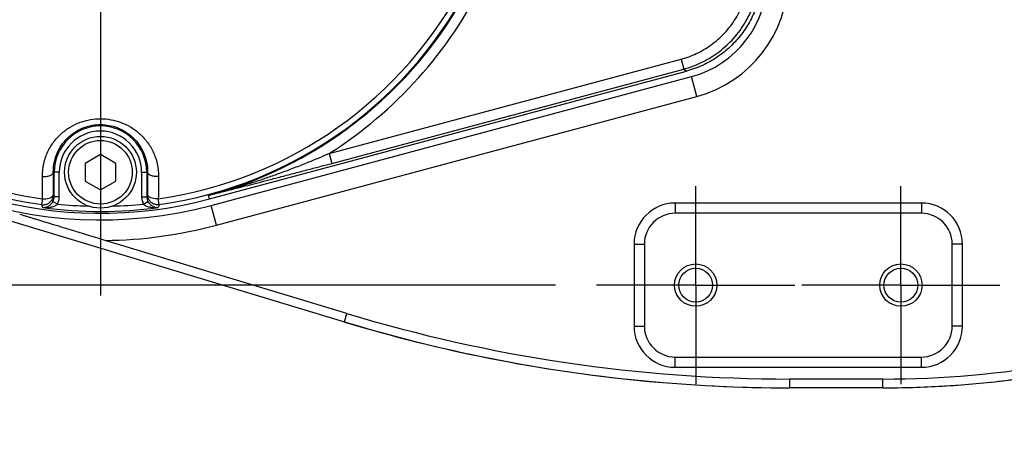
# Model space of a CAD drawing. Extents: x 0 to 2376, y 0 to 1680.
# Tile 5 of 33: x 655 to 751, y 224 to 266. Entities that reach past the tile are written whole.
import ezdxf

# ---------------------------------------------------------------- set-up
doc = ezdxf.new("R2010")
doc.units = 0
doc.header["$LTSCALE"] = 130.68
doc.linetypes.add('CENTER', pattern=[0.6, 0.375, -0.075, 0.075, -0.075])
doc.layers.get('0').update_dxf_attribs({"linetype": 'CONTINUOUS'})
doc.layers.add('95_ALL_DIM', color=7, linetype='CONTINUOUS')
doc.layers.add('DEFAULT_1', color=7, linetype='CENTER')
doc.styles.get("Standard").update_dxf_attribs({"font": 'txt', "width": 0.8})
doc.dimstyles.new('DIMSTYLE_4', dxfattribs={"dimtxt": 16, "dimasz": 6, "dimexe": 0.18, "dimexo": 0.0625, "dimgap": 0.09, "dimtad": 1, "dimtih": 1, "dimtoh": 1, "dimdec": 3, "dimtxsty": 'STANDARD', "dimblk": 'OPEN', "dimblk1": 'OPEN', "dimblk2": 'OPEN', "dimcen": 0.09, "dimazin": 3, "dimtol": 1, "dimtp": 0.012, "dimtfac": 0.6, "dimtdec": 3, "dimtofl": 0, "dimtmove": 0, "dimatfit": 3, "dimtolj": 1})
doc.dimstyles.new('DIMSTYLE_5', dxfattribs={"dimtxt": 16, "dimasz": 6, "dimexe": 0.18, "dimexo": 0.0625, "dimgap": 0.09, "dimtad": 1, "dimdec": 3, "dimtxsty": 'STANDARD', "dimblk": 'OPEN', "dimblk1": 'OPEN', "dimblk2": 'OPEN', "dimcen": 0.09, "dimazin": 3, "dimtp": 0.3, "dimtm": 0.3, "dimtfac": 1, "dimtdec": 3, "dimtofl": 0, "dimtmove": 0, "dimatfit": 3, "dimtolj": 1})

# ---------------------------------------------------------------- blocks, each defined once
blk = doc.blocks.new('_OPEN')
at = {"color": 0, "linetype": 'BYBLOCK'}
for p, q in [((0, 0), (-1, 0.233)), ((-1, -0.233), (0, 0)), ((-1, 0), (0, 0))]:
    blk.add_line(p, q, dxfattribs=at)
blk = doc.blocks.new('*D9')
at = {"layer": '95_ALL_DIM', "color": 2, "linetype": 'CONTINUOUS'}
for p, q in [((1012.595, 225.021), (986.594, 165.496)), ((982.594, 165.496), (629.741, 165.496)), ((986.594, 165.496), (982.594, 165.496))]:
    blk.add_line(p, q, dxfattribs=at)
at = {"layer": '95_ALL_DIM', "color": 2, "linetype": 'CONTINUOUS', "xscale": 6, "yscale": 6, "zscale": 6, "rotation": 66.404385}
blk.add_blockref('_OPEN', (1012.595, 225.021), dxfattribs=at)
at = {"layer": '95_ALL_DIM', "color": 2, "linetype": 'CONTINUOUS'}
for s, height, width, p in [('(', 22.4, 0.8, (718.274, 170.296)), (')', 22.4, 0.8, (782.274, 170.296)), ('+0.012', 9.6, 0.8, (736.194, 183.096)), ('%%c', 16, 1.333333, (645.741, 173.496)), (' through hole', 16, 0.8, (800.194, 173.496)), ('6 H7', 16, 0.8, (667.074, 173.496)), (' 0', 9.6, 0.8, (736.194, 170.296))]:
    blk.add_text(s, height=height, dxfattribs=dict(at, width=width)).set_placement(p)
blk = doc.blocks.new('*D18')
at = {"layer": '95_ALL_DIM', "color": 2, "linetype": 'CONTINUOUS'}
for p, q in [((707.146, 335.771), (548.296, 335.771)), ((552.296, 335.771), (552.296, 287.771)), ((552.296, 239.771), (552.296, 287.771)), ((707.146, 239.771), (548.296, 239.771))]:
    blk.add_line(p, q, dxfattribs=at)
at = {"layer": '95_ALL_DIM', "color": 2, "linetype": 'CONTINUOUS', "xscale": 6, "yscale": 6, "zscale": 6}
for p, rotation in [((552.296, 335.771), 90), ((552.296, 239.771), 270)]:
    blk.add_blockref('_OPEN', p, dxfattribs=dict(at, rotation=rotation))
at = {"layer": '95_ALL_DIM', "color": 2, "linetype": 'CONTINUOUS', "width": 0.8}
blk.add_text('96', height=16, rotation=90, dxfattribs=at).set_placement((548.296, 275.797))

msp = doc.modelspace()

# ---------------------------------------------------------------- linework, layer by layer
at = {"color": 7, "linetype": 'CONTINUOUS'}
for p, q in [((685.084, 252.6043), (719.3707, 261.7914)), ((719.3707, 261.7914), (719.6292, 260.8268)), ((673.4072, 248.1676), (719.894, 260.6237)), ((673.5741, 247.5448), (720.3838, 260.0875)), ((685.3425, 251.6397), (719.6292, 260.8268)), ((719.6292, 260.8268), (719.894, 260.6237)), ((720.9015, 258.1556), (720.3838, 260.0875)), ((674.0917, 245.613), (720.9015, 258.1556)), ((662.7956, 252.4905), (661.3061, 251.6305)), ((664.2852, 251.6305), (662.7956, 252.4905)), ((685.084, 252.6043), (685.3425, 251.6397)), ((661.3061, 251.6305), (661.3061, 249.9105)), ((664.2852, 249.9105), (664.2852, 251.6305)), ((658.787, 250.7705), (658.2014, 250.7705)), ((658.2871, 248.3897), (658.2871, 250.7705)), ((658.787, 248.3897), (658.787, 250.7705)), ((666.8043, 250.7705), (666.8043, 248.3897)), ((666.8043, 250.7705), (667.3899, 250.7705)), ((667.3042, 250.7705), (667.3042, 248.3897)), ((661.3061, 249.9105), (662.7956, 249.0505)), ((662.7956, 249.0505), (664.2852, 249.9105)), ((673.4072, 248.1676), (673.313, 248.5193)), ((658.6052, 247.673), (658.166, 247.9112)), ((658.787, 248.3897), (658.2871, 248.3897)), ((666.8043, 248.3897), (667.3042, 248.3897)), ((666.9861, 247.673), (667.4253, 247.9113)), ((674.0917, 245.613), (673.5741, 247.5448)), ((718.7956, 247.7705), (718.7956, 246.7705)), ((742.7956, 247.7705), (718.7956, 247.7705)), ((742.7956, 247.7705), (742.7956, 246.7705)), ((686.5998, 236.1769), (650.4995, 247.0882)), ((742.7956, 246.7705), (718.7956, 246.7705)), ((686.8182, 237.0044), (663.2541, 244.1266)), ((714.7956, 243.7705), (714.7956, 235.7705)), ((714.7956, 243.7705), (715.7956, 243.7705)), ((715.7956, 243.7705), (715.7956, 235.7705)), ((745.7956, 235.7705), (745.7956, 243.7705)), ((746.7956, 243.7705), (745.7956, 243.7705)), ((746.7956, 235.7705), (746.7956, 243.7705)), ((686.5707, 236.1857), (686.8182, 237.0044)), ((714.7956, 235.7705), (715.7956, 235.7705)), ((746.7956, 235.7705), (745.7956, 235.7705)), ((718.7956, 231.7705), (718.7956, 232.7705)), ((718.7956, 232.7705), (742.7956, 232.7705)), ((742.7956, 231.7705), (742.7956, 232.7705)), ((718.7956, 231.7705), (742.7956, 231.7705)), ((729.9689, 229.7705), (729.9689, 230.6258)), ((739.0468, 230.6258), (729.9689, 230.6258)), ((739.0468, 229.7705), (739.0468, 230.6258)), ((739.0588, 229.7705), (729.9385, 229.7705))]:
    msp.add_line(p, q, dxfattribs=at)
for centre, radius in [((792.7956, 287.7705), 44), ((662.7956, 250.7705), 3.5), ((662.7956, 250.7705), 3.1), ((720.7956, 239.7705), 2.0625), ((740.7956, 239.7705), 2.0625), ((720.7956, 239.7705), 1.65), ((740.7956, 239.7705), 1.65)]:
    msp.add_circle(centre, radius, dxfattribs=at)
for centre, radius, start, end in [((662.7956, 287.7705), 41.6447, 75, 285), ((662.7956, 287.7705), 40.5594, 278.102931, 333.868576), ((662.7956, 287.7705), 40.6359, 285, 333.820737), ((717.7956, 269.7467), 10, 285, 360), ((717.7956, 269.7467), 12, 285, 360), ((662.7956, 287.7705), 39.9929, 278.102927, 332.621677), ((662.7956, 287.7705), 41.6345, 302.366592, 333.820514), ((662.7956, 287.7705), 39.9929, 223.780402, 261.897053), ((662.7956, 287.7705), 41, 222.970284, 285), ((662.7956, 287.7705), 40.5594, 223.232614, 261.897069), ((662.7956, 250.7705), 4.5086, 0, 180), ((662.7956, 250.7705), 4.0086, 0, 180), ((662.7956, 287.7705), 40.3159, 264.033818, 268.329268), ((662.7956, 287.7705), 40.3159, 271.670619, 275.966182), ((718.7956, 243.7705), 4, 90, 180), ((742.7956, 243.7705), 4, 0, 90), ((662.7956, 287.7705), 40.8152, 262.073272, 277.926728), ((718.7956, 243.7705), 3, 90, 180), ((742.7956, 243.7705), 3, 0, 90), ((662.7956, 287.7705), 43.6447, 270.601787, 285), ((729.9689, 379.7705), 149.1447, 253.182672, 270), ((729.9689, 379.7705), 150, 253.182672, 270), ((718.7956, 235.7705), 4, 180, 270), ((718.7956, 235.7705), 3, 180, 270), ((742.7956, 235.7705), 3, 270, 360), ((742.7956, 235.7705), 4, 270, 360), ((739.0468, 329.7705), 99.1447, 270, 280), ((739.0468, 329.7705), 100, 270, 280)]:
    msp.add_arc(centre, radius, start, end, dxfattribs=at)
for points, knots in [([(719.3707, 261.7914), (719.8766, 261.927), (720.9017, 262.3001), (722.347, 263.1476), (723.6549, 264.2976), (724.7266, 265.6964), (725.4959, 267.2564), (725.9379, 268.8681), (726.0322, 269.9512), (726.0322, 270.4728)], [0, 0, 0, 0, 0.1337421, 0.2769118, 0.425436, 0.5756451, 0.7240018, 0.8667848, 1, 1, 1, 1]), ([(719.6292, 260.8268), (720.1923, 260.9778), (721.3318, 261.3931), (722.9375, 262.3356), (724.3895, 263.6131), (725.5794, 265.1663), (726.4339, 266.8983), (726.9254, 268.6887), (727.0307, 269.8925), (727.0309, 270.4728)], [0, 0, 0, 0, 0.1339835, 0.2770951, 0.4255389, 0.5756502, 0.7239092, 0.8666155, 1, 1, 1, 1]), ([(727.2956, 270.2697), (727.2956, 269.7474), (727.2108, 268.6661), (726.8215, 267.08), (726.1696, 265.5658), (725.2898, 264.1923), (724.2003, 262.9794), (722.9183, 261.9521), (721.4735, 261.1422), (720.429, 260.767), (719.894, 260.6237)], [0, 0, 0, 0, 0.1199776, 0.2480104, 0.3734981, 0.4970149, 0.621126, 0.7464148, 0.8727432, 1, 1, 1, 1]), ([(657.137, 250.3433), (657.1327, 250.7725), (657.2225, 251.6159), (657.6286, 252.7841), (658.2429, 253.7848), (659.0076, 254.5982), (659.8768, 255.2233), (660.817, 255.6645), (661.8025, 255.9269), (662.8109, 256.0126), (663.8187, 255.9216), (664.8029, 255.654), (665.7412, 255.2075), (666.6081, 254.5768), (667.3702, 253.7564), (667.9791, 252.7495), (668.3731, 251.5893), (668.4584, 250.7595), (668.4543, 250.3433)], [0, 0, 0, 0, 0.0725575, 0.1418405, 0.207421, 0.2695726, 0.329342, 0.3873212, 0.4441897, 0.5008441, 0.5575078, 0.6143781, 0.6723629, 0.7322018, 0.7945213, 0.8604087, 0.9296319, 1, 1, 1, 1]), ([(658.2014, 250.7705), (658.1979, 251.1239), (658.2711, 251.8172), (658.6012, 252.7779), (659.0998, 253.6013), (659.7204, 254.2716), (660.4258, 254.7873), (661.189, 255.1518), (661.989, 255.3688), (662.8075, 255.4398), (663.6257, 255.3646), (664.4247, 255.1435), (665.1864, 254.7747), (665.8902, 254.2544), (666.5088, 253.5785), (667.0032, 252.75), (667.3236, 251.7958), (667.3933, 251.1134), (667.3899, 250.7705)], [0, 0, 0, 0, 0.0730666, 0.1426512, 0.208439, 0.2706546, 0.3303282, 0.3880614, 0.4445692, 0.5008016, 0.5570478, 0.6135678, 0.6713172, 0.7310692, 0.7934593, 0.8595615, 0.9290973, 1, 1, 1, 1]), ([(673.313, 248.5193), (673.5267, 248.5752), (673.974, 248.6943), (674.6762, 248.8879), (675.4441, 249.1077), (676.2837, 249.3576), (677.2006, 249.642), (678.1999, 249.966), (679.2867, 250.3349), (680.4674, 250.7553), (681.7053, 251.2186), (682.9259, 251.6985), (684.0504, 252.1606), (684.7545, 252.4612), (685.084, 252.6043)], [0, 0, 0, 0, 0.0531306, 0.1113457, 0.1752042, 0.2452586, 0.322051, 0.4061098, 0.4979474, 0.5980959, 0.7075898, 0.8158535, 0.9135712, 1, 1, 1, 1]), ([(673.313, 248.5193), (673.5218, 248.5726), (673.9595, 248.6844), (674.6486, 248.8605), (675.4051, 249.0539), (676.2362, 249.2667), (677.1492, 249.5008), (678.1518, 249.7584), (679.2519, 250.0419), (680.4605, 250.3547), (681.7438, 250.6886), (683.027, 251.0249), (684.2262, 251.3417), (684.9848, 251.5439), (685.3425, 251.6397)], [0, 0, 0, 0, 0.0520214, 0.1090563, 0.1716888, 0.2405153, 0.3161474, 0.3992175, 0.490387, 0.5903947, 0.7005734, 0.8104824, 0.910615, 1, 1, 1, 1]), ([(657.137, 250.3433), (657.27, 250.3405), (657.523, 250.3556), (657.8577, 250.4403), (658.1049, 250.5634), (658.1991, 250.7073), (658.2015, 250.7705)], [0, 0, 0, 0, 0.3274776, 0.6196973, 0.844405, 1, 1, 1, 1]), ([(658.2193, 248.6047), (658.2163, 248.9662), (658.2104, 249.6881), (658.2044, 250.41), (658.2014, 250.7705)], [0, 0, 0, 0, 0.5006677, 1, 1, 1, 1]), ([(667.3899, 250.7705), (667.3869, 250.4154), (667.381, 249.6935), (667.375, 248.9716), (667.372, 248.6047)], [0, 0, 0, 0, 0.4918317, 1, 1, 1, 1]), ([(668.4543, 250.3433), (668.3213, 250.3405), (668.0683, 250.3556), (667.7336, 250.4403), (667.4864, 250.5634), (667.3922, 250.7073), (667.3899, 250.7705)], [0, 0, 0, 0, 0.3274784, 0.6196973, 0.8444045, 1, 1, 1, 1]), ([(657.1586, 248.1769), (657.155, 248.5385), (657.1478, 249.2606), (657.1406, 249.9827), (657.137, 250.3433)], [0, 0, 0, 0, 0.5006615, 1, 1, 1, 1]), ([(668.4543, 250.3433), (668.4507, 249.9881), (668.4435, 249.266), (668.4363, 248.5439), (668.4327, 248.1769)], [0, 0, 0, 0, 0.4918369, 1, 1, 1, 1]), ([(657.0787, 247.616), (657.1912, 247.6), (657.4237, 247.6074), (657.7471, 247.7339), (658.0095, 247.9619), (658.1799, 248.2636), (658.2191, 248.4918), (658.2193, 248.6047)], [0, 0, 0, 0, 0.2003072, 0.40066, 0.6009193, 0.8010717, 1, 1, 1, 1]), ([(657.1586, 248.1769), (657.2654, 248.1749), (657.4724, 248.1849), (657.7599, 248.2395), (657.9949, 248.3295), (658.162, 248.4445), (658.2175, 248.5556), (658.2193, 248.6047)], [0, 0, 0, 0, 0.2631006, 0.5086047, 0.7175467, 0.8790376, 1, 1, 1, 1]), ([(658.2871, 248.3897), (658.2758, 248.4255), (658.2532, 248.4972), (658.2306, 248.5688), (658.2193, 248.6047)], [0, 0, 0, 0, 0.4995606, 1, 1, 1, 1]), ([(667.372, 248.6047), (667.3607, 248.5688), (667.3381, 248.4972), (667.3155, 248.4255), (667.3042, 248.3897)], [0, 0, 0, 0, 0.5004389, 1, 1, 1, 1]), ([(668.4327, 248.1769), (668.3259, 248.1749), (668.1189, 248.1849), (667.8314, 248.2395), (667.5964, 248.3295), (667.4293, 248.4445), (667.3738, 248.5556), (667.372, 248.6047)], [0, 0, 0, 0, 0.2631007, 0.5086048, 0.7175469, 0.8790377, 1, 1, 1, 1]), ([(668.5126, 247.616), (668.4001, 247.6), (668.1676, 247.6074), (667.8442, 247.7339), (667.5817, 247.9619), (667.4114, 248.2636), (667.3722, 248.4918), (667.372, 248.6047)], [0, 0, 0, 0, 0.2003072, 0.40066, 0.6009193, 0.8010717, 1, 1, 1, 1]), ([(657.0787, 247.616), (657.0797, 247.6329), (657.0899, 247.6898), (657.1045, 247.8057), (657.1404, 247.9743), (657.1524, 248.1052), (657.1586, 248.1769)], [0, 0, 0, 0, 0.0891825, 0.305329, 0.6189047, 1, 1, 1, 1]), ([(657.167, 247.3453), (657.1596, 247.3679), (657.1449, 247.4131), (657.1228, 247.4808), (657.1007, 247.5484), (657.0861, 247.5935), (657.0787, 247.616)], [0, 0, 0, 0, 0.2504221, 0.5005622, 0.7504208, 1, 1, 1, 1]), ([(657.167, 247.3453), (657.1849, 247.344), (657.2242, 247.3422), (657.2875, 247.3431), (657.3591, 247.3493), (657.4378, 247.3621), (657.5229, 247.3833), (657.615, 247.4152), (657.7154, 247.4613), (657.8259, 247.5275), (657.9456, 247.6218), (658.0659, 247.7497), (658.1351, 247.8541), (658.1661, 247.9112)], [0, 0, 0, 0, 0.0445872, 0.09724, 0.1565993, 0.2223528, 0.2942819, 0.3735657, 0.4632043, 0.5672375, 0.6917762, 0.8392472, 1, 1, 1, 1]), ([(657.167, 247.3453), (657.1936, 247.3422), (657.2518, 247.3362), (657.3452, 247.3297), (657.4504, 247.3262), (657.5654, 247.3272), (657.6892, 247.334), (657.8223, 247.3483), (657.9663, 247.3726), (658.1231, 247.4111), (658.2911, 247.4695), (658.4583, 247.553), (658.5608, 247.6294), (658.6052, 247.673)], [0, 0, 0, 0, 0.0531405, 0.1155426, 0.1852259, 0.261319, 0.3429077, 0.430449, 0.525928, 0.6314908, 0.749645, 0.8769764, 1, 1, 1, 1]), ([(658.1661, 247.9112), (658.2055, 247.984), (658.2665, 248.1403), (658.2871, 248.3067), (658.2871, 248.3897)], [0, 0, 0, 0, 0.4992984, 1, 1, 1, 1]), ([(658.6052, 247.673), (658.6642, 247.782), (658.7559, 248.0159), (658.787, 248.2653), (658.787, 248.3897)], [0, 0, 0, 0, 0.4990223, 1, 1, 1, 1]), ([(666.8043, 248.3897), (666.8043, 248.2653), (666.8354, 248.0159), (666.927, 247.782), (666.9861, 247.673)], [0, 0, 0, 0, 0.5009777, 1, 1, 1, 1]), ([(666.9861, 247.673), (667.03, 247.6299), (667.1329, 247.553), (667.3022, 247.4684), (667.4739, 247.4093), (667.6335, 247.3709), (667.7785, 247.347), (667.9117, 247.3333), (668.0353, 247.327), (668.1496, 247.3264), (668.2533, 247.3301), (668.3437, 247.3366), (668.3993, 247.3424), (668.4243, 247.3453)], [0, 0, 0, 0, 0.1216689, 0.2515587, 0.3731461, 0.480145, 0.57599, 0.6634478, 0.7449195, 0.8207013, 0.8895126, 0.9500599, 1, 1, 1, 1]), ([(667.3042, 248.3897), (667.3042, 248.3067), (667.3248, 248.1403), (667.3858, 247.984), (667.4252, 247.9112)], [0, 0, 0, 0, 0.500701, 1, 1, 1, 1]), ([(667.4252, 247.9112), (667.4558, 247.8548), (667.5253, 247.7498), (667.6468, 247.6205), (667.7693, 247.5247), (667.8818, 247.4581), (667.9828, 247.4126), (668.075, 247.3814), (668.16, 247.3608), (668.2381, 247.3486), (668.3087, 247.3429), (668.3699, 247.3423), (668.4075, 247.344), (668.4243, 247.3453)], [0, 0, 0, 0, 0.15901, 0.3095456, 0.4374833, 0.5426232, 0.6323588, 0.7113873, 0.7830843, 0.8484795, 0.9070414, 0.9581036, 1, 1, 1, 1]), ([(668.5126, 247.616), (668.5028, 247.586), (668.4832, 247.5259), (668.4538, 247.4356), (668.4342, 247.3754), (668.4243, 247.3453)], [0, 0, 0, 0, 0.332833, 0.6661654, 1, 1, 1, 1]), ([(668.5126, 247.616), (668.5116, 247.6329), (668.5014, 247.6898), (668.4868, 247.8057), (668.4509, 247.9743), (668.4389, 248.1052), (668.4327, 248.1769)], [0, 0, 0, 0, 0.0891825, 0.305329, 0.6189047, 1, 1, 1, 1]), ([(663.249, 244.1282), (662.9342, 244.2233), (662.3254, 244.4076), (661.4542, 244.6718), (660.6626, 244.9124), (659.954, 245.128), (659.3177, 245.3218), (658.7437, 245.4969), (658.2223, 245.6559), (657.744, 245.802), (657.3001, 245.9376), (656.8852, 246.0644), (656.4966, 246.1832), (656.1339, 246.2942), (655.7966, 246.3974), (655.4842, 246.4931), (655.1963, 246.5812), (655.0125, 246.6375), (654.9246, 246.6645)], [0, 0, 0, 0, 0.1133612, 0.2192821, 0.3138463, 0.3985674, 0.4746242, 0.5431912, 0.6054387, 0.6625308, 0.7156135, 0.7654401, 0.8121135, 0.8556855, 0.8962081, 0.9337322, 0.9683069, 1, 1, 1, 1]), ([(686.5998, 236.1769), (691.2701, 234.7653), (700.7681, 232.3941), (715.2815, 230.2487), (725.0594, 229.7705), (729.9385, 229.7705)], [0, 0, 0, 0, 0.3330392, 0.666955, 1, 1, 1, 1]), ([(739.0588, 229.7705), (740.9944, 229.7705), (744.8687, 229.8832), (750.6585, 230.3897), (754.4935, 230.9515), (756.3998, 231.2877)], [0, 0, 0, 0, 0.3332163, 0.6667792, 1, 1, 1, 1])]:
    msp.add_open_spline(points, degree=3, knots=knots, dxfattribs=at)
at = {"layer": 'DEFAULT_1', "color": 7, "linetype": 'CENTER'}
for p, q in [((662.7956, 287.7705), (662.7956, 237.5931)), ((720.7956, 239.7705), (720.7956, 249.4205)), ((740.7956, 239.7705), (740.7956, 249.4205)), ((720.7956, 239.7705), (711.1456, 239.7705)), ((720.7956, 239.7705), (720.7956, 230.1205)), ((720.7956, 239.7705), (730.4456, 239.7705)), ((740.7956, 239.7705), (731.1456, 239.7705)), ((740.7956, 239.7705), (740.7956, 230.1205)), ((740.7956, 239.7705), (750.4456, 239.7705))]:
    msp.add_line(p, q, dxfattribs=at)

# ---------------------------------------------------------------- dimensions: what is measured, and where the dimension line sits
at = {"layer": '95_ALL_DIM', "color": 2, "linetype": 'CONTINUOUS'}
dim = msp.add_linear_dim(base=(552.2956, 239.7705), p1=(707.1456, 335.7705), p2=(707.1456, 239.7705), angle=270, dimstyle='DIMSTYLE_5', dxfattribs=at)
dim.commit()
dim.dimension.update_dxf_attribs({"geometry": '*D18', "text_midpoint": (540.2956, 288.5965), "dimtype": 160})
dim = msp.add_diameter_dim_2p(p1=(1012.5948, 225.0213), p2=(1014.9965, 230.5197), text='<> through hole', dimstyle='DIMSTYLE_4', override={"dimpost": '%%c<>H7'}, dxfattribs=at)
dim.commit()
dim.dimension.update_dxf_attribs({"geometry": '*D9', "text_midpoint": (806.1675, 181.4959), "dimtype": 163})

doc.saveas('drawing.dxf')
